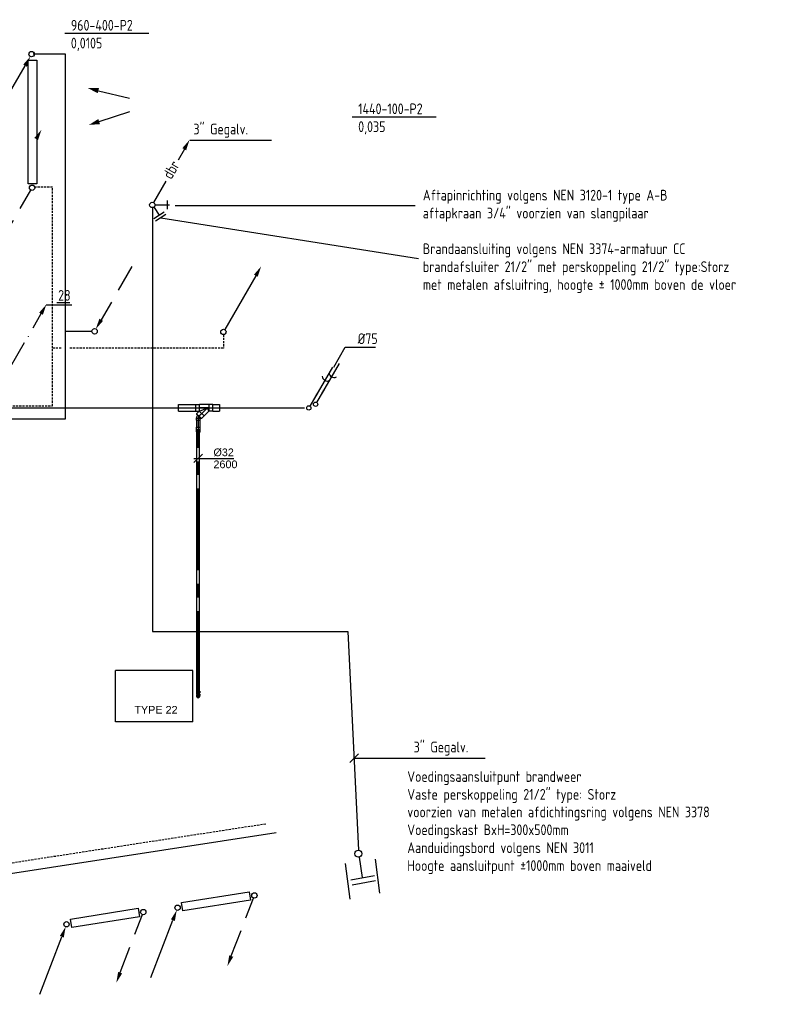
# Model space of a CAD drawing. Extents: x -132501 to 411300, y -42818 to 427495.
# Tile 10 of 256: x -91049 to -82154, y 13034 to 24510. Entities that reach past the tile are written whole.
import ezdxf
from ezdxf.enums import TextEntityAlignment as Align

# ---------------------------------------------------------------- set-up
doc = ezdxf.new("R2010")
doc.units = 0
doc.header["$LTSCALE"] = 50
for name, pattern in [('CENTER2', [28.575, 19.05, -3.175, 3.175, -3.175]), ('DASHDOT', [300, 250, -25, 0, -25]), ('DASHED', [0.75, 0.5, -0.25]), ('HIDDEN', [9.525, 6.35, -3.175])]:
    doc.linetypes.add(name, pattern=pattern)
doc.layers.get('0').update_dxf_attribs({"linetype": 'CONTINUOUS'})
for name, color, linetype in [('52---0--RIOOLINST', 2, 'CONTINUOUS'), ('52AF', 6, 'CONTINUOUS'), ('53WA', 3, 'DASHDOT'), ('54GA', 3, 'CONTINUOUS'), ('56WD', 1, 'CONTINUOUS'), ('WL------_WOLK', 1, 'CONTINUOUS'), ('WL524---_D', 153, 'CONTINUOUS'), ('WL524---_HARTLIJN', 8, 'CONTINUOUS'), ('WL570---_TOEVOER', 3, 'CONTINUOUS'), ('WL5911--_D', 2, 'CONTINUOUS'), ('WM524---', 1, 'CONTINUOUS')]:
    doc.layers.add(name, color=color, linetype=linetype)
doc.styles.add('BURO-018', font='ARIAL.TTF', dxfattribs={"height": 63})
doc.styles.add('BURO-025', font='ARIAL.TTF', dxfattribs={"height": 125})
doc.styles.add('ISO25', font='ISO', dxfattribs={"width": 0.9, "height": 125})

# ---------------------------------------------------------------- blocks, each defined once
blk = doc.blocks.new('CVR3')
at = {"color": 2, "linetype": 'HIDDEN'}
blk.add_line((434, 754), (77, 135), dxfattribs=at)
at = {"color": 2, "linetype": 'Continuous'}
blk.add_circle((0, 0), 31.2, dxfattribs=at)
blk.add_solid([(98, 122), (55, 147), (14, 27)], dxfattribs=at)
blk = doc.blocks.new('CV2')
at = {"color": 2, "linetype": 'Continuous'}
blk.add_line((376, 653), (15, 28), dxfattribs=at)
blk.add_circle((0, 0), 31.2, dxfattribs=at)
blk.add_solid([(356, 668), (399, 643), (440, 764)], dxfattribs=at)
blk = doc.blocks.new('CV3')
at = {"color": 2, "linetype": 'Continuous'}
blk.add_line((-434, -754), (-77, -135), dxfattribs=at)
blk.add_circle((0, 0), 31.2, dxfattribs=at)
blk.add_solid([(-98, -122), (-55, -147), (-14, -27)], dxfattribs=at)
blk = doc.blocks.new('CVR2')
at = {"color": 2, "linetype": 'HIDDEN'}
blk.add_line((-376, -653), (-15, -28), dxfattribs=at)
at = {"color": 2, "linetype": 'Continuous'}
blk.add_circle((0, 0), 31.2, dxfattribs=at)
blk.add_solid([(-356, -668), (-399, -643), (-440, -764)], dxfattribs=at)
blk = doc.blocks.new('fywsu')
at = {"color": 3, "linetype": 'Continuous'}
for p, q in [((234537, 14220), (235327, 14346)), ((235327, 14346), (235343, 14247)), ((235343, 14247), (234552, 14122)), ((233243, 14027), (234033, 14153)), ((234033, 14153), (234049, 14054)), ((234552, 14122), (234537, 14220)), ((233259, 13928), (233243, 14027)), ((234049, 14054), (233259, 13928))]:
    blk.add_line(p, q, dxfattribs=at)
at = {"layer": '54GA', "color": 1, "linetype": 'Continuous'}
for p, q in [((233178, 24353), (234156, 24353)), ((236525, 23379), (237503, 23379))]:
    blk.add_line(p, q, dxfattribs=at)
at = {"layer": '56WD', "linetype": 'Continuous'}
for p, q in [((233186, 24108), (232811, 24108)), ((233186, 22408), (233186, 24108)), ((233186, 19858), (233186, 22408)), ((233495, 20878), (233186, 20878)), ((232361, 19858), (233186, 19858))]:
    blk.add_line(p, q, dxfattribs=at)
at = {"layer": '56WD', "color": 3, "linetype": 'Continuous'}
for p, q in [((232751, 22597), (232751, 24037)), ((232751, 24037), (232851, 24037)), ((232851, 24037), (232851, 22597)), ((232851, 22597), (232751, 22597)), ((232851, 22607), (232851, 22597))]:
    blk.add_line(p, q, dxfattribs=at)
at = {"layer": '56WD', "color": 2}
for p, q in [((233570, 23683), (233934, 23594)), ((233579, 23323), (233936, 23439))]:
    blk.add_line(p, q, dxfattribs=at)
at = {"layer": '56WD', "linetype": 'DASHED'}
for p, q in [((233036, 22558), (232811, 22558)), ((233036, 20008), (233036, 22558)), ((235026, 20840), (235026, 20683)), ((233136, 20683), (233036, 20683)), ((235026, 20683), (233236, 20683)), ((232386, 20008), (233036, 20008)), ((235519, 15135), (222313, 13104))]:
    blk.add_line(p, q, dxfattribs=at)
at = {"layer": '56WD'}
blk.add_line((235639, 15032), (222646, 13034), dxfattribs=at)
at = {"layer": '56WD', "color": 2}
for points in [[(233562, 23653), (233577, 23714), (233448, 23713)], [(233589, 23293), (233569, 23353), (233460, 23284)]]:
    blk.add_solid(points, dxfattribs=at)
at = {"layer": '56WD', "color": 2, "linetype": 'Continuous'}
blk.add_solid([(232823, 23132), (232867, 23107), (232907, 23228)], dxfattribs=at)
at = {"linetype": 'Continuous', "rotation": 9.03744959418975}
for name, p in [('CVR2', (235387, 14303)), ('CVR2', (234093, 14109)), ('CV3', (234492, 14160)), ('CV3', (233198, 13967))]:
    blk.add_blockref(name, p, dxfattribs=at)
at = {"layer": '56WD', "linetype": 'Continuous'}
for name, p in [('CV3', (232792, 24109)), ('CVR2', (232797, 22552)), ('CVR3', (233526, 20878)), ('CV2', (235026, 20871))]:
    blk.add_blockref(name, p, dxfattribs=at)
at = {"layer": '54GA', "color": 2, "linetype": 'Continuous', "style": 'ISO25', "width": 0.9}
for s, p in [('960-400-P2', (233249, 24383)), ('0,0105', (233249, 24175)), ('1440-100-P2', (236596, 23409)), ('0,035', (236596, 23201))]:
    blk.add_text(s, height=125, dxfattribs=at).set_placement(p)
blk = doc.blocks.new('DBR2')
at = {"layer": '53WA', "color": 2, "linetype": 'Continuous'}
for p, q in [((373, 650), (301, 524)), ((159, 279), (14, 27))]:
    blk.add_line(p, q, dxfattribs=at)
blk.add_circle((0, 0), 31.2, dxfattribs=at)
blk.add_solid([(350, 663), (394, 638), (434, 759)], dxfattribs=at)
at = {"layer": '53WA', "color": 1, "linetype": 'Continuous', "style": 'ISO25', "width": 0.9}
blk.add_text('dbr', height=125, rotation=60, dxfattribs=at).set_placement((221, 290))
blk = doc.blocks.new('L')
at = {"layer": '53WA', "color": 1, "linetype": 'DASHDOT'}
blk.add_line((-50, -50), (50, 50), dxfattribs=at)
blk = doc.blocks.new('KW2')
at = {"color": 2, "linetype": 'Continuous'}
for p, q in [((376, 653), (281, 488)), ((181, 315), (17, 31))]:
    blk.add_line(p, q, dxfattribs=at)
blk.add_circle((0, 0), 31.2, dxfattribs=at)
blk.add_solid([(356, 668), (399, 643), (440, 764)], dxfattribs=at)
at = {"color": 2, "linetype": 'Continuous', "style": 'ISO25', "width": 0.9}
blk.add_text('.', height=125, rotation=240, dxfattribs=at).set_placement((229, 407))
blk = doc.blocks.new('C141')
at = {"color": 3, "linetype": 'Continuous'}
blk.add_line((5.5, 9.5), (0.26, 0.42), dxfattribs=at)
blk.add_circle((0, 0), 0.5, dxfattribs=at)
blk.add_arc((4.33, 7.47), 1.22, 184.7529, 295.2471, dxfattribs=at)
at = {"linetype": 'Continuous'}
blk.add_solid([(2.27, 3.29), (0.26, 0.42), (1.74, 3.59)], dxfattribs=at)
blk = doc.blocks.new('*U339')
at = {"color": 2, "ltscale": 10}
for p, q in [((450, 300, -2900), (-450, 300, -2900)), ((-450, -300, -2900), (-450, 300, -2900)), ((450, -300, -2900), (450, 300, -2900)), ((450, -300, -2900), (-450, -300, -2900))]:
    blk.add_line(p, q, dxfattribs=at)
at = {"layer": 'WL5911--_D', "color": 2, "style": 'BURO-025'}
blk.add_attdef('POSNR', text='', height=125, dxfattribs=at).set_placement((0, 0), align=Align.MIDDLE)
blk = doc.blocks.new('*U813')
at = {"color": 0, "ltscale": 10}
for p, q in [((-7, 16, -2600), (-22, 16, -2600)), ((-7, 16, -2600), (-4, 16, -2600)), ((-4, 16, -2600), (1, 16, -2600)), ((1, 16, -2600), (6, 16, -2600)), ((6, 16, -2600), (9, 16, -2600)), ((10, 17, -2600), (9, 16, -2600)), ((32, 17, -2600), (10, 17, -2600)), ((10, -17, -2600), (10, 17, -2600)), ((32, -17, -2600), (32, 17, -2600)), ((-7, -16, -2600), (-22, -16, -2600)), ((-7, -16, -2600), (-4, -16, -2600)), ((-4, -16, -2600), (1, -16, -2600)), ((1, -16, -2600), (6, -16, -2600)), ((6, -16, -2600), (9, -16, -2600)), ((10, -17, -2600), (9, -16, -2600)), ((32, -17, -2600), (10, -17, -2600))]:
    blk.add_line(p, q, dxfattribs=at)
at = {"layer": 'WL524---_HARTLIJN', "linetype": 'CENTER2'}
for p, q in [((-22, 0, -2600), (-7, 0, -2600)), ((-7, 0, -2600), (9, 0, -2600))]:
    blk.add_line(p, q, dxfattribs=at)
at = {"layer": 'WL524---_D', "color": 1, "style": 'BURO-018'}
blk.add_attdef('POSNR', text='', height=90, dxfattribs=at).set_placement((0, 0), align=Align.MIDDLE)
blk = doc.blocks.new('*U814')
at = {"color": 0, "ltscale": 10}
for p, q in [((-17, 23, -2629), (-17, 7, -2629)), ((-16, 5, -2629), (-16, 7, -2629)), ((16, 5, -2629), (16, 7, -2629)), ((17, 23, -2629), (17, 7, -2629))]:
    blk.add_line(p, q, dxfattribs=at)
blk.add_arc((0, 0, -2629), 16.8, 0.18, 0, dxfattribs=at)
at = {"color": 0, "ltscale": 10, "extrusion": (0, 0, -1)}
blk.add_ellipse((0, 7, -2629), major_axis=(-16.8, 0), ratio=0.707107, start_param=6.034061, end_param=9.673903, dxfattribs=at)
at = {"color": 0, "ltscale": 10}
blk.add_ellipse((0, 23, -2629), major_axis=(-16.8, 0), ratio=0.707107, start_param=3.141593, end_param=6.283185, dxfattribs=at)
at = {"layer": 'WL524---_HARTLIJN', "linetype": 'CENTER2'}
blk.add_line((0, 0, -2629), (0, 7, -2629), dxfattribs=at)
at = {"layer": 'WL524---_D', "color": 1, "style": 'BURO-018'}
blk.add_attdef('POSNR', text='', height=90, dxfattribs=at).set_placement((0, 0), align=Align.MIDDLE)
blk = doc.blocks.new('*U815')
at = {"color": 0, "ltscale": 10}
blk.add_circle((0, 0, -2800), 16, dxfattribs=at)
at = {"layer": 'WL524---_HARTLIJN', "linetype": 'CENTER2'}
for p, q in [((-22.4, 0, -2800), (22.4, 0, -2800)), ((0, -22.4, -2800), (0, 22.4, -2800))]:
    blk.add_line(p, q, dxfattribs=at)
blk.add_circle((0, 0, -2800), 0.075, dxfattribs=at)
at = {"layer": 'WL524---_D', "color": 1, "style": 'BURO-018'}
blk.add_attdef('POSNR', text='', height=90, dxfattribs=at).set_placement((0, 0), align=Align.MIDDLE)
blk = doc.blocks.new('*U816')
at = {"color": 0, "ltscale": 10}
for p, q in [((0, 16, -2600), (3062, 16, -2600)), ((0, -16, -2600), (0, 16, -2600)), ((0, -16, -2600), (3062, -16, -2600))]:
    blk.add_line(p, q, dxfattribs=at)
at = {"layer": 'WL524---_HARTLIJN', "linetype": 'CENTER2'}
blk.add_line((0, 0, -2600), (3062, 0, -2600), dxfattribs=at)
at = {"layer": 'WL524---_D', "color": 1, "style": 'BURO-018'}
blk.add_attdef('POSNR', text='', height=90, dxfattribs=at).set_placement((0, 0), align=Align.MIDDLE)
blk = doc.blocks.new('*U817')
at = {"layer": 'WM524---', "color": 0, "ltscale": 10}
for p, q in [((-50, -50), (50, 50)), ((-50, 0), (415, 0))]:
    blk.add_line(p, q, dxfattribs=at)
at = {"layer": 'WM524---', "color": 0, "style": 'BURO-018'}
for s, p in [('%%c32', (177, 25)), ('2600', (177, -115))]:
    blk.add_text(s, height=90, dxfattribs=at).set_placement(p)
blk = doc.blocks.new('*U818')
at = {"color": 0, "ltscale": 10}
for p, q in [((0, 20, -2600), (29, 20, -2600)), ((29, 20, -2600), (29, -20, -2600)), ((0, -20, -2600), (29, -20, -2600))]:
    blk.add_line(p, q, dxfattribs=at)
at = {"layer": 'WL524---_HARTLIJN', "linetype": 'CENTER2'}
blk.add_line((0, 0, -2600), (6, 0, -2600), dxfattribs=at)
at = {"layer": 'WL524---_D', "color": 1, "style": 'BURO-018'}
blk.add_attdef('POSNR', text='', height=90, dxfattribs=at).set_placement((0, 0), align=Align.MIDDLE)
blk = doc.blocks.new('*U819')
at = {"color": 0, "ltscale": 10}
for p, q in [((-26, 21, -2600), (28, 21, -2600)), ((-26, 21, -2600), (-26, -21, -2600)), ((0, 21, -2600), (0, -21, -2600)), ((2, 21, -2600), (2, -21, -2600)), ((28, 21, -2600), (28, -21, -2600)), ((-26, -21, -2600), (28, -21, -2600))]:
    blk.add_line(p, q, dxfattribs=at)
at = {"layer": 'WL524---_HARTLIJN', "linetype": 'CENTER2'}
blk.add_line((0, 0, -2600), (2, 0, -2600), dxfattribs=at)
at = {"layer": 'WL524---_D', "color": 1, "style": 'BURO-018'}
blk.add_attdef('POSNR', text='', height=90, dxfattribs=at).set_placement((0, 0), align=Align.MIDDLE)
blk = doc.blocks.new('*U820')
at = {"color": 0, "ltscale": 10}
for p, q in [((70, 126, -2600), (39, 95, -2600)), ((126, 70, -2600), (70, 126, -2600)), ((-64, 39, -2600), (-20, 39, -2600)), ((-64, 39, -2600), (-64, -39, -2600)), ((-20, 39, -2600), (-18, 38, -2600)), ((-20, 39, -2600), (-20, -39, -2600)), ((-18, 38, -2600), (-16, 38, -2600)), ((-16, 38, -2600), (39, 92, -2600)), ((-16, 38, -2600), (0, 0, -2600)), ((91, 38, -2600), (0, 0, -2600)), ((39, 95, -2600), (39, 92, -2600)), ((95, 39, -2600), (39, 95, -2600)), ((91, 38, -2600), (92, 39, -2600)), ((91, 38, -2600), (93, 38, -2600)), ((95, 39, -2600), (92, 39, -2600)), ((95, 39, -2600), (93, 38, -2600)), ((126, 70, -2600), (95, 39, -2600)), ((139, 39, -2600), (95, 39, -2600)), ((95, -39, -2600), (95, 39, -2600)), ((139, -39, -2600), (139, 39, -2600)), ((-64, -39, -2600), (-20, -39, -2600)), ((-20, -39, -2600), (-18, -38, -2600)), ((-18, -38, -2600), (93, -38, -2600)), ((95, -39, -2600), (93, -38, -2600)), ((139, -39, -2600), (95, -39, -2600))]:
    blk.add_line(p, q, dxfattribs=at)
at = {"layer": 'WL524---_HARTLIJN', "linetype": 'CENTER2'}
for p, q in [((-20, 0, -2600), (95, 0, -2600)), ((0, 0, -2600), (67, 67, -2600))]:
    blk.add_line(p, q, dxfattribs=at)
at = {"layer": 'WL524---_D', "color": 1, "style": 'BURO-018'}
blk.add_attdef('POSNR', text='', height=90, dxfattribs=at).set_placement((0, 0), align=Align.MIDDLE)
blk = doc.blocks.new('*U821')
at = {"color": 0, "ltscale": 10}
for p, q in [((44, 38, -2600), (48, 38, -2600)), ((48, 38, -2600), (48, -37, -2600)), ((44, -37, -2600), (48, -37, -2600))]:
    blk.add_line(p, q, dxfattribs=at)
at = {"layer": 'WL524---_HARTLIJN', "linetype": 'CENTER2'}
blk.add_line((0, 0, -2600), (20, 0, -2600), dxfattribs=at)
at = {"layer": 'WL524---_D', "color": 1, "style": 'BURO-018'}
blk.add_attdef('POSNR', text='', height=90, dxfattribs=at).set_placement((0, 0), align=Align.MIDDLE)
blk = doc.blocks.new('*U822')
at = {"color": 0, "ltscale": 10}
for p, q in [((-9, 20, -2615), (-6, 22, -2615)), ((12, 42, -2615), (-6, 23, -2615)), ((-6, 23, -2615), (-6, 22, -2615)), ((23, -6, -2615), (-6, 23, -2615)), ((42, 12, -2615), (12, 42, -2615)), ((42, 12, -2615), (23, -6, -2615)), ((23, -6, -2615), (22, -6, -2615))]:
    blk.add_line(p, q, dxfattribs=at)
blk.add_arc((-11, 27, -2615), 46.6, 272.9549, 315, dxfattribs=at)
at = {"layer": 'WL524---_HARTLIJN', "linetype": 'CENTER2'}
blk.add_line((-37, 0, -2615), (-11, 0, -2615), dxfattribs=at)
blk.add_arc((-11, 27, -2615), 26.6, 270, 315, dxfattribs=at)
at = {"layer": 'WL524---_D', "color": 1, "style": 'BURO-018'}
blk.add_attdef('POSNR', text='', height=90, dxfattribs=at).set_placement((0, 0), align=Align.MIDDLE)
blk = doc.blocks.new('*U823')
at = {"color": 0, "ltscale": 10}
for p, q in [((0, 38, -2600), (198, 38, -2600)), ((0, -38, -2600), (0, 38, -2600)), ((0, -38, -2600), (198, -38, -2600))]:
    blk.add_line(p, q, dxfattribs=at)
at = {"layer": 'WL524---_HARTLIJN', "linetype": 'CENTER2'}
blk.add_line((0, 0, -2600), (242, 0, -2600), dxfattribs=at)
at = {"layer": 'WL524---_D', "color": 1, "style": 'BURO-018'}
blk.add_attdef('POSNR', text='', height=90, dxfattribs=at).set_placement((0, 0), align=Align.MIDDLE)
blk = doc.blocks.new('*U824')
at = {"color": 0, "ltscale": 10}
for p, q in [((44, 38, -2600), (121, 38, -2600)), ((121, 38, -2600), (121, -38, -2600)), ((44, -38, -2600), (121, -38, -2600))]:
    blk.add_line(p, q, dxfattribs=at)
at = {"layer": 'WL524---_HARTLIJN', "linetype": 'CENTER2'}
blk.add_line((0, 0, -2600), (121, 0, -2600), dxfattribs=at)
at = {"layer": 'WL524---_D', "color": 1, "style": 'BURO-018'}
blk.add_attdef('POSNR', text='', height=90, dxfattribs=at).set_placement((0, 0), align=Align.MIDDLE)
blk = doc.blocks.new('*U825')
at = {"color": 0, "ltscale": 10}
for p, q in [((26, 20, -2600), (108, 20, -2600)), ((26, -20, -2600), (108, -20, -2600))]:
    blk.add_line(p, q, dxfattribs=at)
at = {"layer": 'WL524---_HARTLIJN', "linetype": 'CENTER2'}
blk.add_line((0, 0, -2600), (134, 0, -2600), dxfattribs=at)
at = {"layer": 'WL524---_D', "color": 1, "style": 'BURO-018'}
blk.add_attdef('POSNR', text='', height=90, dxfattribs=at).set_placement((0, 0), align=Align.MIDDLE)
blk = doc.blocks.new('ga5ybfdyw')
at = {"layer": '52AF', "color": 1, "linetype": 'Continuous'}
for p, q in [((236313, 212746), (236446, 212977)), ((236445, 212977), (236797, 212977))]:
    blk.add_line(p, q, dxfattribs=at)
at = {"layer": '52AF', "linetype": 'Continuous'}
blk.add_line((230746, 212270), (235971, 212270), dxfattribs=at)
at = {"layer": '53WA', "color": 1, "linetype": 'Continuous'}
for p, q in [((234635, 215389), (235587, 215389)), ((234466, 214629), (237258, 214629)), ((234299, 214487), (237299, 214012)), ((232961, 213472), (233261, 213472)), ((233086, 213497), (233236, 213497)), ((236549, 208187), (238074, 208187))]:
    blk.add_line(p, q, dxfattribs=at)
at = {"layer": '53WA', "color": 5, "linetype": 'Continuous'}
for p, q in [((234199, 214612), (234199, 209662)), ((234199, 209662), (236474, 209662)), ((236474, 209662), (236598, 207116))]:
    blk.add_line(p, q, dxfattribs=at)
at = {"layer": '53WA', "color": 2, "linetype": 'Continuous'}
for p, q in [((234219, 214607), (234276, 214518)), ((234224, 214637), (234399, 214637)), ((234374, 214587), (234374, 214687)), ((234217, 214479), (234336, 214556)), ((234236, 214450), (234355, 214526)), ((236647, 206795), (236610, 207033)), ((236502, 206543), (236450, 206960)), ((236849, 206612), (236799, 207012)), ((236510, 206770), (236785, 206820)), ((236524, 206712), (236799, 206762))]:
    blk.add_line(p, q, dxfattribs=at)
blk.add_circle((236598, 207074), 40.4, dxfattribs=at)
at = {"layer": '52---0--RIOOLINST', "xscale": 50, "yscale": 50, "zscale": 50}
for p in [(236099, 212312), (236021, 212270)]:
    blk.add_blockref('C141', p, dxfattribs=at)
at = {"layer": '53WA', "color": 3, "linetype": 'Continuous'}
blk.add_blockref('DBR2', (234198, 214635), dxfattribs=at)
at = {"layer": '53WA', "color": 1, "linetype": 'Continuous'}
blk.add_blockref('KW2', (232524, 212712), dxfattribs=at)
at = {"layer": '53WA', "color": 2, "linetype": 'Continuous'}
blk.add_blockref('L', (236549, 208187), dxfattribs=at)
at = {"layer": 'WL524---_D'}
for name, p in [('*U823', (234503, 212271, 2600)), ('*U824', (234860, 212271, 2600)), ('*U815', (234733, 208909, 2800)), ('*U814', (234733, 208909, 2629))]:
    blk.add_blockref(name, p, dxfattribs=at)
for name, p, rotation in [('*U822', (234733, 212164, 2615), 224.9999999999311), ('*U820', (234840, 212271, 2600), 180), ('*U821', (234773, 212204, 2600), 224.9999999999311), ('*U825', (234733, 212152, 2600), 270), ('*U819', (234733, 212016, 2600), 90), ('*U818', (234733, 212016, 2600), 270), ('*U816', (234733, 208948, 2600), 90), ('*U813', (234733, 208938, 2600), 90)]:
    blk.add_blockref(name, p, dxfattribs=dict(at, rotation=rotation))
at = {"layer": 'WL5911--_D'}
blk.add_blockref('*U339', (234221, 208911, 2900), dxfattribs=at)
at = {"layer": 'WM524---'}
blk.add_blockref('*U817', (234733, 211682, 2600), dxfattribs=at)
at = {"layer": '52AF', "color": 2, "linetype": 'Continuous', "style": 'ISO25', "width": 0.9}
blk.add_text('%%C75', height=125, dxfattribs=at).set_placement((236591, 213014))
at = {"layer": '53WA', "color": 2, "linetype": 'Continuous', "style": 'ISO25', "width": 0.9}
for s, p in [('3" Gegalv.', (234677, 215457)), ('Aftapinrichting volgens NEN 3120-1 type A-B', (237349, 214687)), ('aftapkraan 3/4" voorzien van slangpilaar', (237349, 214478)), ('Brandaansluiting volgens NEN 3374-armatuur CC', (237349, 214062)), ('brandafsluiter 21/2" met perskoppeling 21/2" type:Storz', (237349, 213853)), ('met metalen afsluitring, hoogte %%p 1000mm boven de vloer', (237349, 213645)), ('28', (233101, 213519)), ('3" Gegalv.', (237243, 208255)), ('Voedingsaansluitpunt brandweer', (237168, 207911)), ('Vaste perskoppeling 21/2" type: Storz', (237168, 207703)), ('voorzien van metalen afdichtingsring volgens NEN 3378', (237168, 207498)), ('Voedingskast BxH=300x500mm', (237168, 207290)), ('Aanduidingsbord volgens NEN 3011', (237168, 207081)), ('Hoogte aansluitpunt %%P1000mm boven maaiveld', (237168, 206873))]:
    blk.add_text(s, height=125, dxfattribs=at).set_placement(p)
at = {"layer": 'WL570---_TOEVOER', "color": 1, "style": 'BURO-018'}
blk.add_text('TYPE 22', height=90, dxfattribs=at).set_placement((233989, 208706))

msp = doc.modelspace()

# ---------------------------------------------------------------- block references
at = {"layer": 'WL------_WOLK'}
for name, p in [('ga5ybfdyw', (-323702.0225, -192284.258)), ('fywsu', (-323702.0225, 0))]:
    msp.add_blockref(name, p, dxfattribs=at)

doc.saveas('drawing.dxf')
